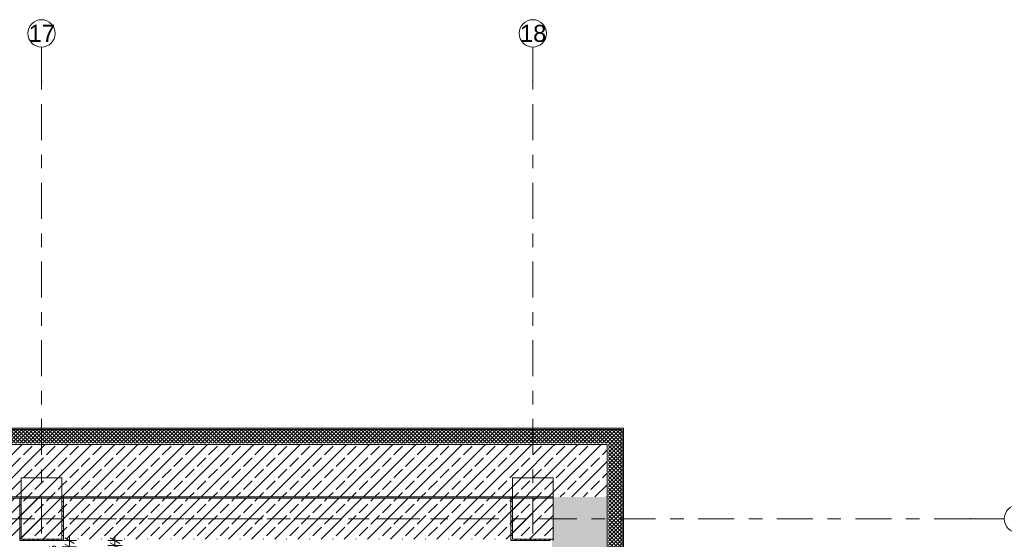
# Model space of a CAD drawing. Header units: metres. Extents: x -3.6 to 84.5, y -11 to 16.8.
# Tile 74 of 76: x 58 to 65.2, y 13 to 16.8. Entities that reach past the tile are written whole.
import ezdxf

# ---------------------------------------------------------------- set-up
doc = ezdxf.new("R2010")
doc.units = ezdxf.units.M
doc.header["$MEASUREMENT"] = 0
doc.linetypes.add('Achse', pattern=[0.2, 0.1, -0.05, 0, -0.05])
doc.linetypes.add('Strichlinie doppelt', pattern=[0.546806, 0.264583, -0.105833, 0.070556, -0.105833])
for name, color, linetype in [('155 - Bemaßung_ Beschriftung.Ausbau - Deckenelemente', 7, 'Continuous'), ('451 - Universal.Achsen Raster', 7, 'Continuous'), ('604 - Struktur.Wand Aussen', 7, 'Continuous'), ('607 - Struktur.Stütze', 7, 'Continuous'), ('608 - Struktur.Träger', 7, 'Continuous')]:
    doc.layers.add(name, color=color, linetype=linetype)
doc.styles.add('ERSTELLTER_STIL_2', font='txt')
doc.dimstyles.new('ERSTELLTER_STIL__3', dxfattribs={"dimtxt": 0.085, "dimasz": 0.0532, "dimexe": 0.18, "dimexo": 0.0625, "dimgap": 0, "dimtad": 1, "dimtih": 1, "dimtoh": 1, "dimzin": 0, "dimdsep": 46, "dimtxsty": 'ERSTELLTER_STIL_2', "dimblk": 'ARROWHEAD_2', "dimblk1": 'ARROWHEAD_2', "dimblk2": 'ARROWHEAD_2', "dimcen": 0.09, "dimse1": 1, "dimse2": 1, "dimclrd": 256, "dimclre": 256, "dimclrt": 256, "dimazin": 0, "dimtfac": 1, "dimtdec": 4, "dimtmove": 0, "dimatfit": 3, "dimfxl": 1, "dimtolj": 1, "dimtzin": 0, "dimarcsym": 0})
doc.dimstyles.new('ERSTELLTER_STIL__4', dxfattribs={"dimtxt": 0.085, "dimasz": 0.0532, "dimexe": 0.18, "dimexo": 0.0625, "dimgap": 0, "dimtad": 1, "dimzin": 0, "dimdsep": 46, "dimtxsty": 'ERSTELLTER_STIL_2', "dimblk": 'ARROWHEAD_2', "dimblk1": 'ARROWHEAD_2', "dimblk2": 'ARROWHEAD_2', "dimcen": 0.09, "dimse1": 1, "dimse2": 1, "dimclrd": 256, "dimclre": 256, "dimclrt": 256, "dimazin": 0, "dimtfac": 1, "dimtdec": 4, "dimtmove": 2, "dimatfit": 3, "dimfxl": 1, "dimtolj": 1, "dimtzin": 0, "dimarcsym": 0})
pattern_1 = [(0, (0, 0), (0, 0.08660254), [0, -0.05]), (0, (0.025, 0.0433), (0, 0.08660254), [0, -0.05])]
pattern_2 = [(225, (0, 0), (-0.0141421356, 0.0141421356), []), (315, (0, 0), (0.0141421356, 0.0141421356), [])]
pattern_3 = [(45, (0, 0), (-0.01767767, 0.01767767), [0, -0.025])]
pattern_4 = [(45, (0, 0), (-0.08485281, 0.08485281), []), (45, (-0.04243, 0.04243), (-0.08485281, 0.08485281), [0.09, -0.03])]

# ---------------------------------------------------------------- blocks, each defined once
blk = doc.blocks.new('*D314')
at = {"layer": '155 - Bemaßung_ Beschriftung.Ausbau - Deckenelemente', "color": 92, "linetype": 'Continuous', "lineweight": 9, "true_color": 0x00be00}
for p, q in [((58.6202, 12.575), (58.5798, 12.505)), ((58.6, 12.4875), (58.6, 12.5925)), ((61.8398, 12.505), (61.8802, 12.575)), ((61.86, 12.4875), (61.86, 12.5925)), ((58.5658, 12.54), (58.6, 12.54)), ((58.6, 12.54), (61.86, 12.54)), ((61.86, 12.54), (61.8942, 12.54))]:
    blk.add_line(p, q, dxfattribs=at)
at = {"layer": '155 - Bemaßung_ Beschriftung.Ausbau - Deckenelemente', "color": 92, "lineweight": 9, "true_color": 0x00be00, "insert": (60.1169, 12.557), "char_height": 0.085, "attachment_point": 7, "style": 'ERSTELLTER_STIL_2'}
blk.add_mtext('\\A1;{\\pql;\\fArial|b0|i0|c0|p38;3,26}', dxfattribs=at)
blk = doc.blocks.new('ARROWHEAD_2')
at = {"color": 0, "linetype": 'Continuous', "lineweight": 0}
for p, q in [((0, 0), (-1, 0)), ((-0.38, -0.66), (0.38, 0.66))]:
    blk.add_line(p, q, dxfattribs=at)
blk = doc.blocks.new('*D315')
at = {"layer": '155 - Bemaßung_ Beschriftung.Ausbau - Deckenelemente', "color": 92, "linetype": 'Continuous', "lineweight": 9, "true_color": 0x00be00}
for p, q in [((58.4338, 12.34), (58.468, 12.34)), ((58.4882, 12.375), (58.4478, 12.305)), ((58.468, 12.2875), (58.468, 12.3925)), ((58.468, 12.34), (61.86, 12.34)), ((61.8398, 12.305), (61.8802, 12.375)), ((61.86, 12.2875), (61.86, 12.3925)), ((61.86, 12.34), (61.8942, 12.34))]:
    blk.add_line(p, q, dxfattribs=at)
at = {"layer": '155 - Bemaßung_ Beschriftung.Ausbau - Deckenelemente', "color": 92, "lineweight": 9, "true_color": 0x00be00, "insert": (60.0296, 12.3405), "char_height": 0.085, "attachment_point": 7, "style": 'ERSTELLTER_STIL_2'}
blk.add_mtext('\\A1;{\\pql;\\fArial|b0|i0|c0|p38;3,39\\fArial|b0|i0|c0|p38;\\A1{\\H.66x;\\S2^  ;}}', dxfattribs=at)
blk = doc.blocks.new('*D316')
at = {"layer": '155 - Bemaßung_ Beschriftung.Ausbau - Deckenelemente', "color": 92, "linetype": 'Continuous', "lineweight": 9, "true_color": 0x00be00}
for p, q in [((58.3873, 12.99), (58.2823, 12.99)), ((58.3698, 12.9698), (58.2998, 13.0102)), ((58.3348, 12.99), (58.3348, 13.0242)), ((58.3348, 12.945), (58.3348, 12.99)), ((58.3873, 12.945), (58.2823, 12.945)), ((58.2998, 12.9652), (58.3698, 12.9248)), ((58.3348, 12.9108), (58.3348, 12.945))]:
    blk.add_line(p, q, dxfattribs=at)
at = {"layer": '155 - Bemaßung_ Beschriftung.Ausbau - Deckenelemente', "color": 92, "lineweight": 9, "true_color": 0x00be00, "insert": (58.3187, 12.8477), "char_height": 0.085, "attachment_point": 7, "rotation": 90, "style": 'ERSTELLTER_STIL_2'}
blk.add_mtext('\\A1;{\\pql;\\fArial|b0|i0|c0|p38;4\\fArial|b0|i0|c0|p38;\\A1{\\H.66x;\\S5^  ;}}', dxfattribs=at)
blk = doc.blocks.new('*D317')
at = {"layer": '155 - Bemaßung_ Beschriftung.Ausbau - Deckenelemente', "color": 92, "linetype": 'Continuous', "lineweight": 9, "true_color": 0x00be00}
for p, q in [((58.7206, 12.99), (58.6156, 12.99)), ((58.6331, 13.0102), (58.7031, 12.9698)), ((58.6681, 12.99), (58.6681, 13.0242)), ((58.6681, 12.955), (58.6681, 12.99)), ((58.7206, 12.955), (58.6156, 12.955)), ((58.7031, 12.9348), (58.6331, 12.9752)), ((58.6681, 12.9208), (58.6681, 12.955))]:
    blk.add_line(p, q, dxfattribs=at)
at = {"layer": '155 - Bemaßung_ Beschriftung.Ausbau - Deckenelemente', "color": 92, "lineweight": 9, "true_color": 0x00be00, "insert": (58.6525, 12.8134), "char_height": 0.085, "attachment_point": 7, "rotation": 90, "style": 'ERSTELLTER_STIL_2'}
blk.add_mtext('\\A1;{\\pql;\\fArial|b0|i0|c0|p38;3\\fArial|b0|i0|c0|p38;\\A1{\\H.66x;\\S5^  ;}}', dxfattribs=at)

msp = doc.modelspace()

# ---------------------------------------------------------------- hatches: boundary and pattern name
at = {"layer": '604 - Struktur.Wand Aussen', "linetype": 'Continuous', "lineweight": 0, "true_color": 0x000000}
h = msp.add_hatch(dxfattribs=at)
h.set_pattern_fill('Verputz_0001', color=18, style=0, pattern_type=2)
h.set_pattern_definition(pattern_1)
h.paths.add_polyline_path([(62.385, 13.815), (50.93, 13.815), (50.93, 13.805), (62.3846, 13.805), (62.385, 13.8054)])
h = msp.add_hatch(dxfattribs=at)
h.set_pattern_fill('Dämmung__hart_2_0001', color=18, style=0, pattern_type=2)
h.set_pattern_definition(pattern_2)
h.paths.add_polyline_path([(62.285, 13.805), (50.93, 13.805), (50.93, 13.705), (62.2807, 13.705), (62.285, 13.7091)])
h = msp.add_hatch(dxfattribs=at)
h.set_pattern_fill('Dämmung__hart_2_0001', color=18, style=0, pattern_type=2)
h.set_pattern_definition(pattern_2)
h.paths.add_polyline_path([(62.3846, 13.805), (62.285, 13.7091), (62.285, 13.705), (62.385, 13.705), (62.385, 13.805)])
h = msp.add_hatch(dxfattribs=at)
h.set_pattern_fill('Dämmung__hart_2_0001', color=18, style=0, pattern_type=2)
h.set_pattern_definition(pattern_2)
h.paths.add_polyline_path([(62.285, 13.7091), (62.3846, 13.805), (62.285, 13.805)])
h = msp.add_hatch(dxfattribs=at)
h.set_pattern_fill('Verputz_0001', color=18, style=0, pattern_type=2)
h.set_pattern_definition(pattern_1)
h.paths.add_polyline_path([(62.385, 13.805), (62.385, 13.8054), (62.3846, 13.805)])
h = msp.add_hatch(dxfattribs=at)
h.set_pattern_fill('Verputz_0001', color=18, style=0, pattern_type=2)
h.set_pattern_definition(pattern_1)
h.paths.add_polyline_path([(62.385, 13.8054), (62.385, 13.805), (62.395, 13.805), (62.395, 13.815)])
h = msp.add_hatch(dxfattribs=at)
h.set_pattern_fill('Verputz_0001', color=18, style=0, pattern_type=2)
h.set_pattern_definition(pattern_1)
h.paths.add_polyline_path([(62.385, 13.815), (62.385, 13.8054), (62.395, 13.815)])
h = msp.add_hatch(dxfattribs=at)
h.set_pattern_fill('Verputz_0001', color=18, style=0, pattern_type=2)
h.set_pattern_definition(pattern_1)
h.paths.add_polyline_path([(62.385, 13.805), (62.385, -0.105), (62.395, -0.105), (62.395, 13.805)])
h = msp.add_hatch(dxfattribs=at)
h.set_pattern_fill('Dämmung__hart_2_0001', color=18, style=0, pattern_type=2)
h.set_pattern_definition(pattern_2)
h.paths.add_polyline_path([(62.285, 13.705), (62.285, 13.7091), (62.2807, 13.705)])
h = msp.add_hatch(dxfattribs=at)
h.set_pattern_fill('Beton__Stahlbeton_0001', color=18, style=0, pattern_type=2)
h.set_pattern_definition(pattern_4)
h.paths.add_polyline_path([(50.93, 13.695), (50.93, 13.45), (51.08, 13.45), (51.08, 13.31), (54.38, 13.31), (54.38, 13.45), (54.68, 13.45), (54.68, 13.31), (57.98, 13.31), (57.98, 13.45), (58.28, 13.45), (58.28, 13.31), (61.58, 13.31), (61.58, 13.45), (61.87, 13.45), (61.87, 13.695)])
h = msp.add_hatch(dxfattribs=at)
h.set_pattern_fill('Beton__Stahlbeton_0001', color=18, style=0, pattern_type=2)
h.set_pattern_definition(pattern_4)
h.paths.add_polyline_path([(61.87, 13.695), (61.87, 13.45), (61.88, 13.45), (61.88, 13.3192), (62.2703, 13.695)])
h = msp.add_hatch(dxfattribs=at)
h.set_pattern_fill('Beton__Stahlbeton_0001', color=18, style=0, pattern_type=2)
h.set_pattern_definition(pattern_4)
h.paths.add_polyline_path([(62.2703, 13.695), (61.88, 13.3192), (61.88, 13.31), (62.275, 13.31), (62.275, 13.695)])
h = msp.add_hatch(dxfattribs=at)
h.set_pattern_fill('Dämmung__hart_2_0001', color=18, style=0, pattern_type=2)
h.set_pattern_definition([(135, (0, 0), (0.0141421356, 0.0141421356), []), (225, (0, 0), (-0.0141421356, 0.0141421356), [])])
h.paths.add_polyline_path([(62.285, 13.705), (62.285, -0.005), (62.385, -0.005), (62.385, 13.705)])
h = msp.add_hatch(dxfattribs=at)
h.set_pattern_fill('Gips_0001', color=18, style=0, pattern_type=2)
h.set_pattern_definition(pattern_3)
h.paths.add_polyline_path([(58.29, 13.31), (58.29, 13.3), (61.57, 13.3), (61.57, 13.31)])
h = msp.add_hatch(dxfattribs=at)
h.set_pattern_fill('Beton__Stahlbeton_0001', color=18, style=0, pattern_type=2)
h.set_pattern_definition(pattern_4)
h.paths.add_polyline_path([(61.87, 0.7), (61.88, 0.7), (61.88, 0.37), (62.275, 0.37), (62.275, 13.31), (61.88, 13.31), (61.88, 13), (61.87, 13), (61.87, 8.5), (61.88, 8.5), (61.88, 8.1), (61.87, 8.1), (61.87, 6), (61.88, 6), (61.88, 5.2), (61.87, 5.2)])
at = {"layer": '607 - Struktur.Stütze', "linetype": 'Continuous', "lineweight": 0, "true_color": 0x000000}
h = msp.add_hatch(dxfattribs=at)
h.set_pattern_fill('Beton__Stahlbeton_0001', color=18, style=0, pattern_type=2)
h.set_pattern_definition(pattern_4)
h.paths.add_polyline_path([(57.98, 13), (58.28, 13), (58.28, 13.45), (57.98, 13.45)])
h = msp.add_hatch(dxfattribs=at)
h.set_pattern_fill('Beton__Stahlbeton_0001', color=18, style=0, pattern_type=2)
h.set_pattern_definition(pattern_4)
h.paths.add_polyline_path([(61.58, 13), (61.88, 13), (61.88, 13.45), (61.58, 13.45)])
h = msp.add_hatch(dxfattribs=at)
h.set_pattern_fill('Gips_0001', color=18, style=0, pattern_type=2)
h.set_pattern_definition(pattern_3)
h.paths.add_polyline_path([(57.97, 13.3), (57.98, 13.3), (57.98, 13.31), (57.97, 13.31)])
h = msp.add_hatch(dxfattribs=at)
h.set_pattern_fill('Gips_0001', color=18, style=0, pattern_type=2)
h.set_pattern_definition(pattern_3)
h.paths.add_polyline_path([(57.97, 12.99), (58.29, 12.99), (58.29, 13.3), (58.28, 13.3), (58.28, 13), (57.98, 13), (57.98, 13.3), (57.97, 13.3)])
h = msp.add_hatch(dxfattribs=at)
h.set_pattern_fill('Gips_0001', color=18, style=0, pattern_type=2)
h.set_pattern_definition(pattern_3)
h.paths.add_polyline_path([(58.28, 13.3), (58.29, 13.3), (58.29, 13.31), (58.28, 13.31)])
h = msp.add_hatch(dxfattribs=at)
h.set_pattern_fill('Gips_0001', color=18, style=0, pattern_type=2)
h.set_pattern_definition(pattern_3)
h.paths.add_polyline_path([(61.57, 13.3), (61.58, 13.3), (61.58, 13.31), (61.57, 13.31)])
h = msp.add_hatch(dxfattribs=at)
h.set_pattern_fill('Gips_0001', color=18, style=0, pattern_type=2)
h.set_pattern_definition(pattern_3)
h.paths.add_polyline_path([(61.58, 13.3), (61.57, 13.3), (61.57, 12.99), (61.86, 12.99), (61.86, 13), (61.58, 13)])
at = {"layer": '608 - Struktur.Träger', "linetype": 'Continuous', "lineweight": 0, "true_color": 0x000000}
h = msp.add_hatch(dxfattribs=at)
h.set_pattern_fill('Beton__Stahlbeton_0001', color=18, style=0, pattern_type=2)
h.set_pattern_definition(pattern_4)
h.paths.add_polyline_path([(50.78, 13), (51.09, 13), (54.37, 13), (54.69, 13), (57.97, 13), (58.29, 13), (61.57, 13), (61.88, 13), (61.88, 13.3), (61.57, 13.3), (58.29, 13.3), (57.97, 13.3), (54.69, 13.3), (54.37, 13.3), (51.09, 13.3), (50.78, 13.3)])
h = msp.add_hatch(dxfattribs=at)
h.set_pattern_fill('Gips_0001', color=18, style=0, pattern_type=2)
h.set_pattern_definition(pattern_3)
h.paths.add_polyline_path([(61.57, 13.31), (58.29, 13.31), (58.29, 13.3), (61.57, 13.3)])

# ---------------------------------------------------------------- linework, layer by layer
at = {"layer": '451 - Universal.Achsen Raster', "color": 160, "linetype": 'Strichlinie doppelt', "lineweight": 9, "true_color": 0x3232ff}
for p, q in [((58.13, 16.355), (58.13, 16.605)), ((61.73, 16.355), (61.73, 16.605)), ((58.13, -10.585), (58.13, 16.355)), ((61.73, -10.585), (61.73, 16.355)), ((64.935, 13.15), (-3.175, 13.15)), ((64.935, 13.15), (65.185, 13.15))]:
    msp.add_line(p, q, dxfattribs=at)
at = {"layer": '451 - Universal.Achsen Raster', "color": 160, "linetype": 'Continuous', "lineweight": 9, "true_color": 0x3232ff}
for centre in [(58.13, 16.705), (61.73, 16.705), (65.285, 13.15)]:
    msp.add_circle(centre, 0.1, dxfattribs=at)
at = {"layer": '451 - Universal.Achsen Raster', "color": 160, "linetype": 'Strichlinie doppelt', "lineweight": 9, "true_color": 0x3232ff}
for p in [(58.13, 16.355), (58.13, 16.355), (61.73, 16.355), (61.73, 16.355), (64.935, 13.15), (64.935, 13.15)]:
    msp.add_point(p, dxfattribs=at)
at = {"layer": '604 - Struktur.Wand Aussen', "color": 7, "linetype": 'Continuous', "lineweight": 13}
for p, q in [((62.285, 13.805), (50.93, 13.805)), ((62.3846, 13.805), (62.285, 13.805)), ((62.3846, 13.805), (62.385, 13.805)), ((62.385, 13.705), (62.385, 13.805)), ((62.385, 13.705), (62.385, 13.805)), ((62.385, -0.005), (62.385, 13.705))]:
    msp.add_line(p, q, dxfattribs=at)
at = {"layer": '604 - Struktur.Wand Aussen', "color": 7, "linetype": 'Continuous', "lineweight": 18}
for p, q in [((61.87, 13.695), (50.93, 13.695)), ((62.2703, 13.695), (61.87, 13.695)), ((62.2703, 13.695), (61.87, 13.695)), ((62.275, 13.695), (62.2703, 13.695)), ((62.275, 13.695), (62.2703, 13.695)), ((62.275, 13.31), (62.275, 13.695)), ((54.68, 13.31), (57.98, 13.31)), ((58.28, 13.31), (61.58, 13.31)), ((62.275, 0.37), (62.275, 13.31))]:
    msp.add_line(p, q, dxfattribs=at)
at = {"layer": '604 - Struktur.Wand Aussen', "color": 7, "linetype": 'Continuous', "lineweight": 13, "flags": 128}
for points in [[(62.395, 13.815), (50.93, 13.815)], [(62.395, 13.815), (62.395, 13.805)], [(62.395, -0.115), (62.395, 13.805)], [(54.69, 13.3), (57.97, 13.3)], [(58.29, 13.3), (61.57, 13.3)]]:
    msp.add_lwpolyline(points, dxfattribs=at)
at = {"layer": '607 - Struktur.Stütze', "color": 7, "linetype": 'Continuous', "lineweight": 13, "flags": 128}
for points in [[(57.98, 13), (58.28, 13), (58.28, 13.45), (57.98, 13.45)], [(61.58, 13), (61.88, 13), (61.88, 13.45), (61.58, 13.45)]]:
    msp.add_lwpolyline(points, close=True, dxfattribs=at)
at = {"layer": '607 - Struktur.Stütze', "color": 7, "linetype": 'Continuous', "lineweight": 5, "flags": 128}
for points in [[(57.97, 13.3), (57.97, 12.99), (58.29, 12.99), (58.29, 13.3)], [(61.57, 13.3), (61.57, 12.99), (61.86, 12.99)]]:
    msp.add_lwpolyline(points, dxfattribs=at)
at = {"layer": '608 - Struktur.Träger', "color": 7, "linetype": 'Continuous', "lineweight": 13}
for p, q in [((50.78, 13.31), (61.88, 13.31)), ((58.29, 13.3), (57.97, 13.3)), ((61.57, 13.3), (58.29, 13.3)), ((61.88, 13.3), (61.57, 13.3)), ((61.88, 12.99), (61.88, 13.31))]:
    msp.add_line(p, q, dxfattribs=at)
at = {"layer": '608 - Struktur.Träger', "color": 7, "linetype": 'Continuous', "lineweight": 5}
for p, q in [((58.29, 13.31), (58.29, 13.3)), ((61.57, 13.31), (58.29, 13.31)), ((61.57, 13.31), (61.57, 13.3))]:
    msp.add_line(p, q, dxfattribs=at)
at = {"layer": '608 - Struktur.Träger', "color": 7, "linetype": 'Continuous', "lineweight": 9}
msp.add_line((61.88, 13.3), (61.88, 13), dxfattribs=at)
at = {"layer": '608 - Struktur.Träger', "color": 7, "linetype": 'Achse', "lineweight": 9}
msp.add_line((50.78, 13.15), (61.88, 13.15), dxfattribs=at)

# ---------------------------------------------------------------- texts
at = {"layer": '451 - Universal.Achsen Raster', "color": 160, "lineweight": 9, "true_color": 0x3232ff, "char_height": 0.125, "attachment_point": 1, "style": 'ERSTELLTER_STIL_2'}
for s, insert in [('\\A1;{\\pql;\\pt0;\\fArial|b0|i0|c0|p38;17}', (58.0351, 16.7675)), ('\\A1;{\\pql;\\pt0;\\fArial|b0|i0|c0|p38;18}', (61.6351, 16.7675))]:
    msp.add_mtext(s, dxfattribs=dict(at, insert=insert))

# ---------------------------------------------------------------- dimensions: what is measured, and where the dimension line sits
at = {"layer": '155 - Bemaßung_ Beschriftung.Ausbau - Deckenelemente', "color": 92, "linetype": 'Continuous', "lineweight": 9, "true_color": 0x00be00}
for base, p1, picture, middle in [((58.3347942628, 12.9899822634), (58.468, 12.9449822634), '*D316', (58.2752942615, 12.9948777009)), ((58.6680914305, 12.9899822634), (58.6, 12.9549822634), '*D317', (58.6085914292, 12.9606088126))]:
    dim = msp.add_linear_dim(base=base, p1=p1, p2=(61.8799889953, 12.9899822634), angle=90, dimstyle='ERSTELLTER_STIL__4', dxfattribs=at)
    dim.commit()
    dim.dimension.update_dxf_attribs({"geometry": picture, "text_midpoint": middle, "dimtype": 160, "text_rotation": 90})
for base, p1, p2, picture, middle in [((61.86, 12.54), (58.6, 13.0772), (61.86, 10.174), '*D314', (60.2273, 12.5995)), ((61.86, 12.34), (58.468, 13.0172), (61.86, 9.974), '*D315', (60.2548, 12.3995))]:
    dim = msp.add_linear_dim(base=base, p1=p1, p2=p2, dimstyle='ERSTELLTER_STIL__3', dxfattribs=at)
    dim.commit()
    dim.dimension.update_dxf_attribs({"geometry": picture, "text_midpoint": middle, "dimtype": 160})

doc.saveas('drawing.dxf')
